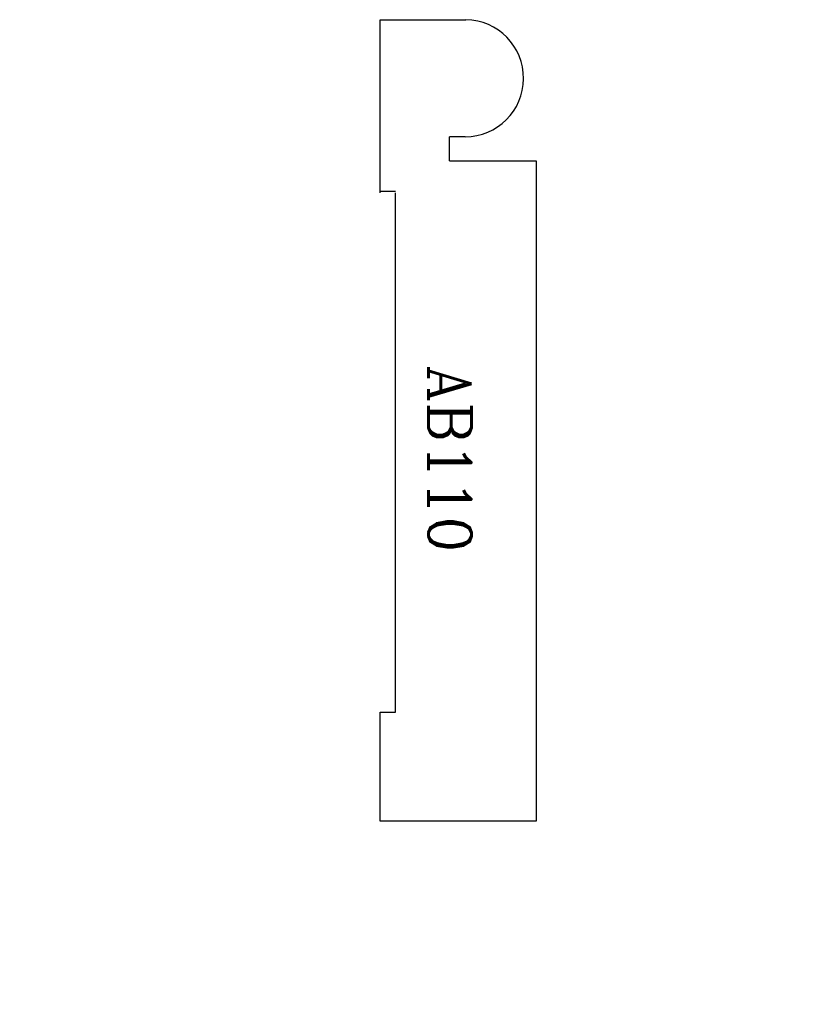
# Model space of a CAD drawing. Extents: x -1.5 to 1.96, y -0.8 to 3.5.
import ezdxf
from ezdxf.enums import TextEntityAlignment as Align

# ---------------------------------------------------------------- set-up
doc = ezdxf.new("R2010")
doc.units = 0
doc.header["$MEASUREMENT"] = 0
doc.layers.get('0').update_dxf_attribs({"linetype": 'CONTINUOUS'})
for name, color, linetype in [('DIMEN', 1, 'CONTINUOUS'), ('PROF', 7, 'CONTINUOUS'), ('TEXT', 3, 'CONTINUOUS')]:
    doc.layers.add(name, color=color, linetype=linetype)
doc.layers.get('0').off()
doc.styles.add('ROMANC', font='ROMANC', dxfattribs={"height": 0.1875})
doc.dimstyles.get("Standard").update_dxf_attribs({"dimtxt": 0.18, "dimasz": 0.18, "dimexe": 0.18, "dimexo": 0.0625, "dimgap": 0.09, "dimtad": 0, "dimtih": 1, "dimtoh": 1, "dimdec": 4, "dimzin": 0, "dimdsep": 46, "dimtxsty": 'Standard', "dimcen": 0.09, "dimadec": 0, "dimazin": 0, "dimtfac": 1, "dimtdec": 4, "dimtofl": 0, "dimtmove": 0, "dimatfit": 3, "dimfxl": 1, "dimtolj": 1, "dimtzin": 0, "dimarcsym": 0})

# ---------------------------------------------------------------- blocks, each defined once
blk = doc.blocks.new('*D0')
at = {"color": 0, "linetype": 'ByBlock'}
for p, q in [((-0.0625, 3.5047), (-1.1983, 3.5047)), ((-1.0183, 3.3247), (-1.0183, 2.0261)), ((-1.0183, 0.18), (-1.0183, 1.4786)), ((-0.0625, 0), (-1.1983, 0))]:
    blk.add_line(p, q, dxfattribs=at)
for points in [[(-0.9883, 3.3247), (-1.0483, 3.3247), (-1.0183, 3.5047)], [(-0.9883, 0.18), (-1.0483, 0.18), (-1.0183, 0)]]:
    blk.add_solid(points, dxfattribs=at)
at = {"color": 0, "linetype": 'ByBlock', "style": 'ROMANC'}
blk.add_text('3 1/2"', height=0.1875, dxfattribs=at).set_placement((-1.5004, 1.6586))
blk = doc.blocks.new('*D1')
at = {"color": 0, "linetype": 'ByBlock'}
for p, q in [((0.4476, 3.1582), (0.4476, 3.3382)), ((0.884, 3.2818), (1.1153, 3.2996)), ((0.3576, 3.2482), (0.5376, 3.2482))]:
    blk.add_line(p, q, dxfattribs=at)
blk.add_solid([(0.8817, 3.3117), (0.8863, 3.2519), (0.7045, 3.268)], dxfattribs=at)
at = {"color": 0, "linetype": 'ByBlock', "style": 'ROMANC'}
blk.add_text('R1/4"', height=0.1875, dxfattribs=at).set_placement((1.2953, 3.2058))
blk = doc.blocks.new('*D2')
at = {"color": 0, "linetype": 'ByBlock'}
for p, q in [((0.0781, 0.1331), (0.0781, -0.8017)), ((0.7636, 0.1331), (0.7636, -0.8017)), ((-0.1019, -0.6217), (-0.2819, -0.6217)), ((0.9436, -0.6217), (1.1236, -0.6217))]:
    blk.add_line(p, q, dxfattribs=at)
for points in [[(-0.1019, -0.5917), (-0.1019, -0.6517), (0.0781, -0.6217)], [(0.9436, -0.5917), (0.9436, -0.6517), (0.7636, -0.6217)]]:
    blk.add_solid(points, dxfattribs=at)
at = {"color": 0, "linetype": 'ByBlock', "insert": (0.4208, -0.6217), "char_height": 0.1875, "attachment_point": 5, "style": 'ROMANC'}
blk.add_mtext('\\A1;{\\H1.000000x;\\S11/16;}"', dxfattribs=at)

msp = doc.modelspace()

# ---------------------------------------------------------------- linework, layer by layer
at = {"layer": 'PROF', "linetype": 'Continuous'}
for p, q in [((0.077133, 2.746941), (0.077133, 3.504746)), ((0.077133, 3.504746), (0.452299, 3.504746)), ((0.379864, 2.88757), (0.759728, 2.88757)), ((0.759728, 2.88757), (0.759728, 0)), ((0.144003, 2.753927), (0.077259, 2.753927)), ((0.143877, 0.476272), (0.143877, 2.746941)), ((0.076944, 0.476272), (0.143688, 0.476272)), ((0.077133, 0), (0.077133, 0.476272)), ((0.759728, 0), (0.077133, 0))]:
    msp.add_line(p, q, dxfattribs=at)
at = {"layer": 'PROF'}
for p in [(0.448212, 2.992867), (0.379864, 2.88757)]:
    msp.add_line(p, (0.379864, 2.992867), dxfattribs=at)
msp.add_arc((0.448212, 3.248822), 0.255956, 270, 89.085229, dxfattribs=at)

# ---------------------------------------------------------------- texts
at = {"layer": 'TEXT', "style": 'ROMANC'}
msp.add_text('AB110', height=0.1875, rotation=270, dxfattribs=at).set_placement((0.288879, 1.583138), align=Align.CENTER)

# ---------------------------------------------------------------- dimensions: what is measured, and where the dimension line sits
at = {"layer": 'DIMEN'}
dim = msp.add_linear_dim(base=(-1.0183, 0), p1=(0, 3.504746), p2=(0, 0), angle=90, dimstyle='Standard', dxfattribs=at)
dim.commit()
dim.dimension.update_dxf_attribs({"geometry": '*D0', "text_midpoint": (-1.0183, 1.752373)})
dim = msp.add_radius_dim(center=(0.447635, 3.248204), mpoint=(0.704496, 3.267976), dimstyle='Standard', dxfattribs=at)
dim.commit()
dim.dimension.update_dxf_attribs({"geometry": '*D1', "text_midpoint": (1.697084, 3.299599)})
dim = msp.add_linear_dim(base=(0.078068, -0.621727), p1=(0.763571, 0.195635), p2=(0.078068, 0.195635), dimstyle='Standard', override={"dimdec": 5, "dimlunit": 4, "dimtxsty": 'ROMANC', "dimtdec": 5, "dimtmove": 2}, dxfattribs=at)
dim.commit()
dim.dimension.update_dxf_attribs({"geometry": '*D2', "text_midpoint": (0.42082, -0.621727)})

doc.saveas('drawing.dxf')
